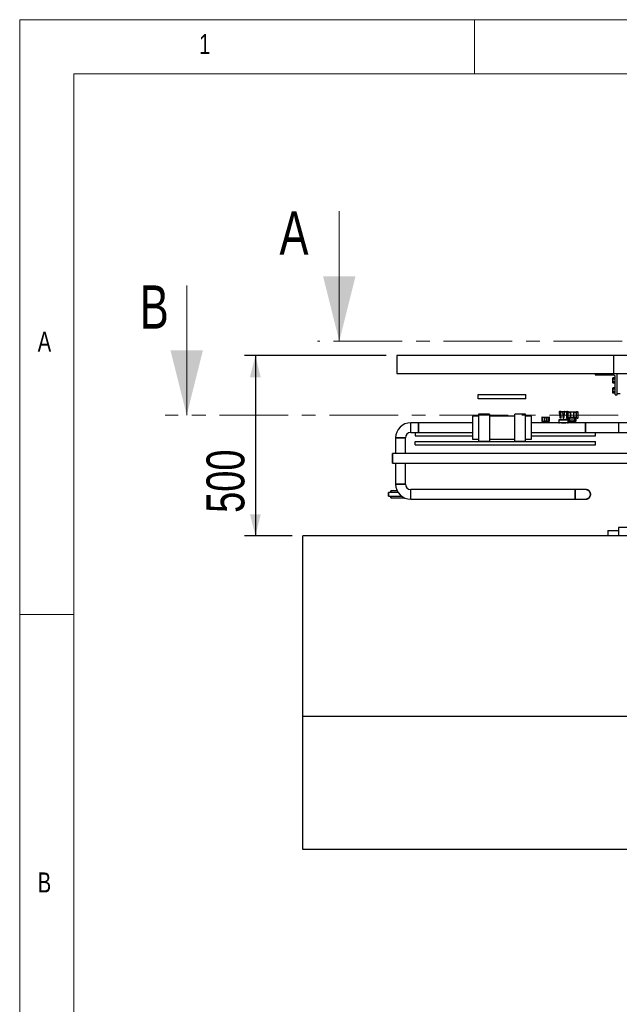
# Model space of a CAD drawing. Header units: millimetres. Extents: x 5 to 589, y 5 to 415.
# Tile 11 of 96: x 5 to 60, y 324 to 415. Entities that reach past the tile are written whole.
import ezdxf

# ---------------------------------------------------------------- set-up
doc = ezdxf.new("R2010")
doc.units = ezdxf.units.MM
doc.linetypes.add('CENTER', pattern=[10.16, 6.35, -1.27, 1.27, -1.27])
doc.layers.add('COTES', color=1, linetype='Continuous')
doc.layers.add('NOTES', color=6, linetype='Continuous')
doc.layers.add('TRAIT-FORT', color=4, linetype='Continuous', lineweight=25)
doc.styles.add('SLDTEXTSTYLE0', font='TXT', dxfattribs={"width": 0.75})
doc.dimstyles.new('SLDDIMSTYLE2', dxfattribs={"dimtxt": 3.5, "dimasz": 2, "dimexe": 0, "dimexo": 0.0625, "dimgap": 0.875, "dimtad": 1, "dimlfac": 30, "dimrnd": 1e-09, "dimzin": 12, "dimdsep": 46, "dimtxsty": 'SLDTEXTSTYLE0', "dimsah": 1, "dimcen": 0.09, "dimadec": 0, "dimazin": 3, "dimtfac": 1, "dimtofl": 0, "dimtmove": 0, "dimatfit": 3, "dimfxl": 0, "dimfrac": 2, "dimtolj": 1, "dimtzin": 12, "dimarcsym": 0})

# ---------------------------------------------------------------- blocks, each defined once
blk = doc.blocks.new('_D_6')
at = {"layer": 'COTES', "color": 1}
for p, q in [((38.852, 383.954), (25.768, 383.954)), ((26.768, 383.954), (26.768, 367.288)), ((30.161, 367.288), (25.768, 367.288))]:
    blk.add_line(p, q, dxfattribs=at)
for points in [[(26.768, 383.954), (26.268, 381.954), (27.268, 381.954)], [(26.768, 367.288), (27.268, 369.288), (26.268, 369.288)]]:
    blk.add_solid(points, dxfattribs=at)
at = {"layer": 'COTES', "color": 1, "insert": (22.256, 369.41), "char_height": 3.5, "attachment_point": 1, "rotation": 90, "style": 'SLDTEXTSTYLE0'}
blk.add_mtext('500', dxfattribs=at)

msp = doc.modelspace()

# ---------------------------------------------------------------- linework, layer by layer
at = {"color": 7, "linetype": 'Continuous', "lineweight": 18}
for p, q in [((589, 415), (5, 415)), ((5, 415), (5, 5)), ((47, 410), (47, 415)), ((584, 410), (10, 410)), ((10, 410), (10, 10)), ((34.52359, 397.2878), (34.52359, 385.2878)), ((20.42773, 390.43945), (20.42773, 378.43945)), ((10, 360), (5, 360))]:
    msp.add_line(p, q, dxfattribs=at)
at = {"color": 7, "linetype": 'CENTER', "lineweight": 18}
for p, q in [((223.22309, 385.2878), (32.52359, 385.2878)), ((233.0004, 378.43945), (18.42773, 378.43945))]:
    msp.add_line(p, q, dxfattribs=at)
at = {"color": 7, "linetype": 'Continuous', "lineweight": 18}
for points in [[(34.52359, 385.2878), (36.02359, 391.2878), (33.02359, 391.2878)], [(20.42773, 378.43945), (21.92773, 384.43945), (18.92773, 384.43945)]]:
    msp.add_solid(points, dxfattribs=at)
at = {"layer": 'TRAIT-FORT', "color": 4, "linetype": 'Continuous', "lineweight": 25}
for p, q in [((39.85194, 383.95447), (39.85194, 382.2878)), ((59.85193, 383.95447), (39.85194, 383.95447)), ((59.85193, 383.95447), (59.85193, 382.2878)), ((79.85194, 383.95447), (59.85193, 383.95447)), ((39.85194, 382.2878), (59.85193, 382.2878)), ((58.1514, 382.22114), (58.1514, 382.2878)), ((59.85193, 382.2878), (79.85194, 382.2878)), ((60.1514, 382.2878), (60.1514, 380.2878)), ((59.88474, 382.15447), (58.21807, 382.15447)), ((59.81034, 381.90465), (59.78474, 381.8603)), ((59.78474, 381.65447), (59.78474, 381.8603)), ((59.78474, 381.44864), (59.78474, 381.65447)), ((59.78474, 381.44864), (59.81034, 381.40429)), ((59.96807, 381.90465), (59.81034, 381.90465)), ((59.96807, 381.77956), (59.81034, 381.77956)), ((59.96807, 381.52938), (59.81034, 381.52938)), ((59.96807, 381.40429), (59.81034, 381.40429)), ((60.01807, 381.92114), (59.96807, 381.92114)), ((59.96807, 381.92114), (59.96807, 381.3878)), ((59.96807, 381.3878), (60.01807, 381.3878)), ((60.01807, 380.35447), (60.01807, 382.02114)), ((59.81034, 380.97132), (59.78474, 380.92697)), ((59.78474, 380.72114), (59.78474, 380.92697)), ((59.78474, 380.5153), (59.78474, 380.72114)), ((59.78474, 380.5153), (59.81034, 380.47095)), ((59.96807, 380.97132), (59.81034, 380.97132)), ((59.96807, 380.84623), (59.81034, 380.84623)), ((59.96807, 380.59604), (59.81034, 380.59604)), ((59.96807, 380.47095), (59.81034, 380.47095)), ((60.01807, 380.9878), (59.96807, 380.9878)), ((59.96807, 380.9878), (59.96807, 380.45447)), ((47.36061, 380.35447), (51.76061, 380.35447)), ((47.36061, 379.95447), (47.36061, 380.35447)), ((51.76061, 379.95447), (47.36061, 379.95447)), ((51.76061, 379.95447), (51.76061, 380.35447)), ((59.96807, 380.45447), (60.01807, 380.45447)), ((60.1514, 380.2878), (60.08474, 380.2878)), ((60.48473, 380.40447), (60.1514, 380.40447)), ((54.84823, 378.72509), (54.86615, 378.72509)), ((54.86615, 378.72509), (54.86575, 378.73171)), ((54.92396, 378.78504), (54.90115, 378.78504)), ((54.90115, 378.78504), (54.92396, 378.78504)), ((54.92396, 378.78504), (54.97637, 378.78504)), ((54.92396, 378.78504), (54.97591, 378.78504)), ((54.97637, 378.78504), (55.18832, 378.78504)), ((54.97685, 378.78504), (54.97683, 378.78504)), ((54.97685, 378.25294), (54.97685, 378.78504)), ((55.15501, 378.72509), (54.97685, 378.72509)), ((55.15489, 378.73171), (55.15501, 378.72509)), ((55.18832, 378.78504), (55.29314, 378.78504)), ((55.29314, 378.78504), (55.50509, 378.78504)), ((55.32646, 378.72509), (55.32657, 378.73171)), ((55.50461, 378.72509), (55.32646, 378.72509)), ((55.50461, 378.78504), (55.50461, 378.25262)), ((55.50555, 378.78504), (55.5575, 378.78504)), ((55.5062, 378.70015), (55.5062, 378.22015)), ((55.5062, 378.70015), (55.53046, 378.70015)), ((55.53046, 378.22015), (55.53046, 378.70015)), ((55.58031, 378.78504), (55.5575, 378.78504)), ((55.5575, 378.78504), (55.58031, 378.78504)), ((55.56619, 378.76015), (55.59043, 378.76015)), ((55.59043, 378.76015), (55.6879, 378.76015)), ((55.64972, 378.70015), (55.92693, 378.70015)), ((55.64972, 378.70015), (55.64972, 378.22015)), ((55.6879, 378.76015), (55.94873, 378.76015)), ((55.92693, 378.2638), (55.92693, 378.70015)), ((55.94873, 378.76015), (56.14367, 378.76015)), ((56.14367, 378.76015), (56.4045, 378.76015)), ((56.16545, 378.70015), (56.16545, 378.2638)), ((56.16545, 378.70015), (56.44267, 378.70015)), ((56.40384, 378.76015), (56.50196, 378.76015)), ((56.44267, 378.22015), (56.44267, 378.70015)), ((56.50196, 378.76015), (56.52619, 378.76015)), ((56.56193, 378.70015), (56.56193, 378.22015)), ((56.56193, 378.70015), (56.58619, 378.70015)), ((56.58619, 378.22015), (56.58619, 378.70015)), ((41.84395, 377.73614), (41.12728, 377.73614)), ((41.12728, 376.83947), (41.12728, 377.73614)), ((41.12728, 377.2878), (41.12728, 377.73614)), ((41.12728, 377.2878), (41.12728, 377.73614)), ((46.84395, 377.73614), (41.84395, 377.73614)), ((41.84395, 377.2878), (41.84395, 377.73614)), ((41.84395, 377.2878), (41.84395, 377.73614)), ((41.84395, 377.73614), (41.84395, 376.83947)), ((47.39395, 378.3378), (46.84395, 378.3378)), ((46.84395, 378.3378), (46.84395, 376.2378)), ((48.39395, 378.5378), (47.39395, 378.5378)), ((47.39395, 378.5378), (47.39395, 376.0378)), ((48.39395, 378.5378), (48.39395, 376.0378)), ((50.72728, 378.3378), (48.39395, 378.3378)), ((51.72728, 378.5378), (50.72728, 378.5378)), ((50.72728, 376.0378), (50.72728, 378.5378)), ((51.72728, 376.0378), (51.72728, 378.5378)), ((52.27728, 378.3378), (51.72728, 378.3378)), ((52.27728, 376.2378), (52.27728, 378.3378)), ((57.27728, 377.73614), (52.27728, 377.73614)), ((53.23485, 378.2238), (53.34155, 378.2238)), ((53.23485, 378.2238), (53.23485, 377.9038)), ((53.23485, 377.9038), (53.34155, 377.9038)), ((53.27262, 378.2638), (53.37302, 378.2638)), ((53.27262, 377.8638), (53.37302, 377.8638)), ((53.34155, 377.9038), (53.34155, 378.2238)), ((53.37302, 378.2638), (53.48556, 378.2638)), ((53.48556, 377.8638), (53.37302, 377.8638)), ((53.38452, 377.8638), (53.38452, 377.73614)), ((53.47925, 378.2238), (53.47925, 377.9038)), ((53.47925, 378.2238), (53.69266, 378.2238)), ((53.47925, 377.9038), (53.69266, 377.9038)), ((53.48556, 378.2638), (53.58596, 378.2638)), ((53.48556, 377.8638), (53.58596, 377.8638)), ((53.58596, 378.2638), (53.68635, 378.2638)), ((53.58596, 377.8638), (53.68635, 377.8638)), ((53.68635, 378.2638), (53.7989, 378.2638)), ((53.7989, 377.8638), (53.68635, 377.8638)), ((53.69266, 377.9038), (53.69266, 378.2238)), ((53.78739, 377.73614), (53.78739, 377.8638)), ((53.7989, 378.2638), (53.89929, 378.2638)), ((53.7989, 377.8638), (53.89929, 377.8638)), ((53.83036, 378.2238), (53.83036, 377.9038)), ((53.83036, 378.2238), (53.93707, 378.2238)), ((53.83036, 377.9038), (53.93707, 377.9038)), ((53.93707, 377.9038), (53.93707, 378.2238)), ((54.81891, 378.01171), (54.81891, 377.74504)), ((54.81891, 378.01171), (55.66255, 378.01171)), ((55.66062, 378.01171), (54.81891, 378.01171)), ((54.81891, 377.74504), (54.86739, 377.74504)), ((55.04437, 377.74504), (54.86739, 377.74504)), ((54.86739, 377.73614), (54.86739, 377.74504)), ((55.04437, 377.74504), (55.43709, 377.74504)), ((55.61407, 377.74504), (55.43709, 377.74504)), ((55.5062, 378.22015), (55.53046, 378.22015)), ((55.56619, 378.16015), (55.59043, 378.16015)), ((55.66062, 378.16015), (55.59043, 378.16015)), ((55.61407, 377.74504), (55.66255, 377.74504)), ((55.61407, 377.73614), (55.61407, 377.74504)), ((55.64972, 378.22015), (55.66062, 378.22015)), ((55.66062, 378.2238), (55.66062, 377.9038)), ((55.66062, 378.2238), (55.6768, 378.2238)), ((55.66062, 377.9038), (55.6768, 377.9038)), ((55.66255, 377.74504), (55.66255, 377.89153)), ((55.6768, 377.9038), (55.6768, 378.2238)), ((55.71678, 377.8638), (55.70062, 377.8638)), ((55.70908, 378.2638), (55.71678, 378.2638)), ((55.71678, 378.2638), (55.78885, 378.2638)), ((55.78885, 377.8638), (55.71678, 377.8638)), ((55.74404, 377.8638), (55.74404, 377.73614)), ((55.75631, 378.2238), (55.94112, 378.2238)), ((55.75631, 378.2238), (55.75631, 377.9038)), ((55.75631, 377.9038), (55.94112, 377.9038)), ((55.78176, 378.2638), (55.95565, 378.2638)), ((55.78176, 377.8638), (55.95565, 377.8638)), ((55.81919, 377.8638), (55.81919, 377.73614)), ((55.94112, 377.9038), (55.94112, 378.2238)), ((55.95565, 378.2638), (56.0856, 378.2638)), ((56.0856, 377.8638), (55.95565, 377.8638)), ((56.0856, 378.2638), (56.25949, 378.2638)), ((56.0856, 377.8638), (56.25949, 377.8638)), ((56.10013, 378.2238), (56.10013, 377.9038)), ((56.10013, 378.2238), (56.28494, 378.2238)), ((56.10013, 377.9038), (56.28494, 377.9038)), ((56.22206, 377.73614), (56.22206, 377.8638)), ((56.25239, 378.2638), (56.32447, 378.2638)), ((56.32447, 377.8638), (56.25239, 377.8638)), ((56.28494, 377.9038), (56.28494, 378.2238)), ((56.32447, 378.2638), (56.34062, 378.2638)), ((56.32447, 377.8638), (56.34062, 377.8638)), ((56.34835, 377.73614), (56.34835, 377.86456)), ((56.36445, 378.2238), (56.36445, 377.9038)), ((56.36445, 378.2238), (56.38062, 378.2238)), ((56.36445, 377.9038), (56.38062, 377.9038)), ((56.38062, 377.9038), (56.38062, 378.2238)), ((56.38062, 378.22015), (56.44267, 378.22015)), ((56.38062, 378.16015), (56.4045, 378.16015)), ((56.50196, 378.16015), (56.4045, 378.16015)), ((56.50196, 378.16015), (56.52619, 378.16015)), ((56.56193, 378.22015), (56.58619, 378.22015)), ((60.34849, 377.73614), (57.27728, 377.73614)), ((57.27728, 377.2878), (57.27728, 377.73614)), ((57.27728, 377.73614), (57.27728, 376.83947)), ((57.27728, 377.2878), (57.27728, 377.73614)), ((61.29832, 377.73614), (60.34849, 377.73614)), ((60.34849, 377.2878), (60.34849, 377.73614)), ((60.34849, 377.2878), (60.34849, 377.73614)), ((60.34849, 376.83947), (60.34849, 377.73614)), ((41.12728, 376.83947), (41.12728, 377.2878)), ((41.12728, 376.83947), (41.12728, 377.2878)), ((41.12728, 376.83947), (41.84395, 376.83947)), ((41.5186, 376.83947), (41.5186, 376.51981)), ((41.84395, 376.83947), (41.84395, 377.2878)), ((41.84395, 376.83947), (41.84395, 377.2878)), ((41.84395, 376.83947), (46.84395, 376.83947)), ((52.27728, 376.83947), (52.27728, 377.2878)), ((52.27728, 376.83947), (57.27728, 376.83947)), ((57.27728, 376.83947), (57.27728, 377.2878)), ((57.27728, 376.83947), (57.27728, 377.2878)), ((57.27728, 376.83947), (57.27728, 377.2878)), ((57.27728, 376.83947), (57.27728, 377.2878)), ((57.27728, 376.83947), (60.34849, 376.83947)), ((58.18527, 376.51981), (58.18527, 376.83947)), ((60.34849, 376.83947), (60.34849, 377.2878)), ((60.34849, 376.83947), (60.34849, 377.2878)), ((60.34849, 376.83947), (61.29848, 376.83947)), ((39.72894, 376.3378), (39.72894, 374.90347)), ((40.17728, 376.3378), (39.72894, 376.3378)), ((39.72894, 376.3378), (40.62561, 376.3378)), ((39.72894, 376.3378), (40.62561, 376.3378)), ((40.62561, 376.3378), (40.17728, 376.3378)), ((40.62561, 374.9033), (40.62561, 376.3378)), ((41.5186, 376.51981), (46.84395, 376.51981)), ((41.5186, 376.01981), (58.18527, 376.01981)), ((41.5186, 375.68647), (41.5186, 376.01981)), ((46.84395, 376.2378), (47.39395, 376.2378)), ((47.39395, 376.0378), (48.39395, 376.0378)), ((48.39395, 376.2378), (50.72728, 376.2378)), ((50.72728, 376.0378), (51.72728, 376.0378)), ((51.72728, 376.2378), (52.27728, 376.2378)), ((52.27728, 376.51981), (58.18527, 376.51981)), ((58.18527, 375.68647), (58.18527, 376.01981)), ((41.5186, 375.68647), (58.18527, 375.68647)), ((174.73857, 374.87788), (39.42649, 374.90353)), ((39.42633, 374.00686), (174.7384, 373.98121)), ((39.72894, 374.00681), (39.72894, 372.07204)), ((40.62561, 372.07204), (40.62561, 374.00664)), ((39.87597, 371.44789), (39.28486, 371.44789)), ((39.28486, 371.44789), (39.28486, 371.28071)), ((40.62561, 372.07204), (39.72894, 372.07204)), ((39.72894, 372.07204), (40.62561, 372.07204)), ((39.72895, 372.07204), (40.17728, 372.07204)), ((40.17728, 372.07204), (40.62561, 372.07204)), ((56.32728, 371.57037), (41.12728, 371.57037)), ((41.12728, 370.6737), (41.12728, 371.57037)), ((41.12728, 371.12204), (41.12728, 371.57037)), ((41.12728, 371.12204), (41.12728, 371.57037)), ((57.27728, 371.57037), (56.32728, 371.57037)), ((56.32728, 371.57037), (56.32728, 370.6737)), ((56.32728, 371.12204), (56.32728, 371.57037)), ((56.32728, 371.12204), (56.32728, 371.57037)), ((39.9744, 371.28071), (39.06925, 371.28071)), ((39.06925, 371.28071), (39.06925, 371.12204)), ((39.06925, 371.12204), (39.06925, 370.96337)), ((39.06925, 370.96337), (40.27511, 370.96337)), ((39.28486, 370.96337), (39.28486, 370.81289)), ((39.28486, 370.81289), (40.5191, 370.81289)), ((41.12728, 370.67371), (41.12728, 371.12204)), ((41.12728, 370.67371), (41.12728, 371.12204)), ((41.12728, 370.67371), (41.12728, 371.12204)), ((41.12728, 370.6737), (56.32728, 370.6737)), ((56.32728, 370.67371), (56.32728, 371.12204)), ((56.32728, 370.6737), (57.27728, 370.6737)), ((59.35137, 367.7878), (59.31804, 367.75447)), ((59.31804, 367.75447), (59.31804, 367.2878)), ((59.31811, 367.75447), (59.31804, 367.75447)), ((59.35144, 367.7878), (59.31811, 367.75447)), ((59.31811, 367.75447), (59.31811, 367.2878)), ((60.3181, 367.75447), (59.31811, 367.75447)), ((59.35137, 367.7878), (59.35144, 367.7878)), ((59.35144, 367.7878), (60.3181, 367.7878)), ((60.3181, 368.05447), (60.31804, 368.05447)), ((60.31804, 368.05447), (60.31804, 367.7878)), ((62.3181, 368.05447), (60.3181, 368.05447)), ((60.3181, 368.05447), (60.3181, 367.2878)), ((227.66345, 367.2878), (31.1606, 367.2878)), ((31.1606, 350.62113), (31.1606, 367.2878)), ((31.1606, 338.2878), (31.1606, 350.62113)), ((31.1606, 350.62113), (227.66345, 350.62113)), ((227.66345, 338.2878), (31.1606, 338.2878))]:
    msp.add_line(p, q, dxfattribs=at)
at = {"layer": 'TRAIT-FORT', "color": 4, "linetype": 'Continuous', "lineweight": 25, "flags": 128}
msp.add_lwpolyline([(39.42649, 374.89742), (39.42649, 374.90353), (39.42649, 374.89742), (39.42649, 374.87924), (39.42649, 374.8495), (39.42648, 374.809), (39.42647, 374.75884), (39.42646, 374.70041), (39.42645, 374.63529), (39.42644, 374.56526), (39.42642, 374.49222), (39.42641, 374.41818), (39.4264, 374.34514), (39.42638, 374.2751), (39.42637, 374.20998), (39.42636, 374.15155), (39.42634, 374.1014), (39.42633, 374.0609), (39.42633, 374.03116), (39.42633, 374.01298), (39.42633, 374.00686), (39.42633, 374.01298), (39.42633, 374.03116), (39.42633, 374.0609), (39.42633, 374.1014), (39.42634, 374.15155), (39.42636, 374.20998), (39.42637, 374.2751), (39.42638, 374.34514), (39.42639, 374.41818), (39.42641, 374.49222), (39.42642, 374.56526), (39.42644, 374.63529), (39.42645, 374.70041), (39.42646, 374.75884), (39.42647, 374.809), (39.42648, 374.8495), (39.42649, 374.87924), (39.42649, 374.89742)], dxfattribs=at)
at = {"layer": 'TRAIT-FORT', "color": 4, "linetype": 'Continuous', "lineweight": 25}
for centre, radius, start, end in [((58.21807, 382.22114), 0.06667, 180.0015213, 270.0018938), ((59.88474, 382.02113), 0.13334, 0.0015213, 89.9984787), ((60.08474, 380.35447), 0.06667, 180.0015213, 270.0018938), ((54.90115, 378.73171), 0.05334, 90.0048251, 187.1224764), ((55.56619, 378.70016), 0.05999, 89.9986809, 180.0051139), ((55.58032, 378.73172), 0.05332, 32.2218485, 90.0071224), ((56.5262, 378.70016), 0.05999, 359.9948866, 90.0089079), ((41.12728, 376.3378), 1.39834, 90.0001416, 179.9998584), ((55.5662, 378.22015), 0.06, 179.9975696, 269.9948411), ((55.70062, 378.2238), 0.04, 90.0046027, 180.0010891), ((55.70062, 377.9038), 0.04, 179.9989109, 269.9953973), ((56.34062, 378.2238), 0.04, 359.9989109, 89.9953973), ((56.34062, 377.9038), 0.04, 270.0046027, 0.0010891), ((56.52619, 378.22015), 0.06, 269.9975695, 0.0024305), ((41.12728, 376.3378), 0.50167, 90.000491, 179.999509), ((41.12729, 372.07205), 1.39834, 180.0002704, 269.9995668), ((41.12728, 372.07204), 0.50167, 180.0000372, 269.999509), ((57.27729, 371.12205), 0.44832, 359.9984413, 90.0010509), ((57.27728, 371.12204), 0.44833, 270.0005078, 89.9994922), ((57.27728, 371.12203), 0.44833, 269.9998537, 0.0006541)]:
    msp.add_arc(centre, radius, start, end, dxfattribs=at)
for points, knots in [([(59.81034, 381.77956), (59.80259, 381.74766), (59.78976, 381.69493), (59.79102, 381.61849), (59.79991, 381.56719), (59.80804, 381.53772), (59.81034, 381.52938)], [0, 0, 0, 0, 0.38638291, 0.63860311, 0.89762174, 1, 1, 1, 1]), ([(59.81034, 381.90465), (59.80481, 381.89401), (59.79395, 381.87313), (59.78728, 381.82815), (59.80135, 381.79851), (59.81034, 381.77956)], [0, 0, 0, 0, 0.27279635, 0.53507091, 1, 1, 1, 1]), ([(59.81034, 381.40429), (59.80481, 381.41493), (59.79395, 381.43581), (59.78728, 381.48079), (59.80135, 381.51043), (59.81034, 381.52938)], [0, 0, 0, 0, 0.27280416, 0.53508624, 1, 1, 1, 1]), ([(59.81034, 380.84623), (59.80259, 380.81433), (59.78976, 380.7616), (59.79102, 380.68515), (59.79991, 380.63386), (59.80804, 380.60439), (59.81034, 380.59604)], [0, 0, 0, 0, 0.38638291, 0.63860311, 0.89762174, 1, 1, 1, 1]), ([(59.81034, 380.97132), (59.80481, 380.96068), (59.79395, 380.9398), (59.78728, 380.89481), (59.80135, 380.86518), (59.81034, 380.84623)], [0, 0, 0, 0, 0.27279635, 0.53507091, 1, 1, 1, 1]), ([(59.81034, 380.47095), (59.80481, 380.4816), (59.79395, 380.50247), (59.78728, 380.54746), (59.80135, 380.5771), (59.81034, 380.59604)], [0, 0, 0, 0, 0.27280416, 0.53508624, 1, 1, 1, 1]), ([(54.86615, 378.72509), (54.86593, 378.72906), (54.86547, 378.73699), (54.86803, 378.7487), (54.8729, 378.75956), (54.88021, 378.76892), (54.88945, 378.77639), (54.9001, 378.78152), (54.91179, 378.78453), (54.91982, 378.78487), (54.92396, 378.78504)], [0, 0, 0, 0, 0.12506213, 0.24991427, 0.37449928, 0.49844953, 0.62156589, 0.74648637, 0.86936087, 1, 1, 1, 1]), ([(54.86575, 378.73171), (54.86601, 378.73579), (54.86648, 378.74316), (54.87012, 378.75395), (54.87544, 378.76321), (54.88297, 378.77145), (54.89176, 378.77769), (54.90202, 378.78212), (54.91282, 378.78464), (54.9203, 378.78491), (54.92396, 378.78504)], [0, 0, 0, 0, 0.13832616, 0.24968627, 0.38338494, 0.49819114, 0.6261711, 0.74611108, 0.87575388, 1, 1, 1, 1]), ([(54.95188, 378.72509), (54.95385, 378.70188), (54.95741, 378.65969), (54.96202, 378.59786), (54.96608, 378.53788), (54.96963, 378.4782), (54.97258, 378.419), (54.97479, 378.36438), (54.97622, 378.31398), (54.97684, 378.27381), (54.97688, 378.24251), (54.97661, 378.21875), (54.97581, 378.19046), (54.97424, 378.16407), (54.97117, 378.1431), (54.96812, 378.13531), (54.9663, 378.13337), (54.96487, 378.13288), (54.96339, 378.1334), (54.96125, 378.13539), (54.95681, 378.14332), (54.94904, 378.16818), (54.94023, 378.20866), (54.93105, 378.25859), (54.92275, 378.3087), (54.91451, 378.36188), (54.90554, 378.42315), (54.89558, 378.49494), (54.88579, 378.56848), (54.87581, 378.64659), (54.86964, 378.69673), (54.86615, 378.72509)], [0, 0, 0, 0, 0.05833785, 0.10604734, 0.15528807, 0.20892305, 0.25577431, 0.30375356, 0.34583916, 0.38204352, 0.40438357, 0.4242171, 0.44154842, 0.47527636, 0.49039341, 0.49451227, 0.4958617, 0.49693637, 0.49808383, 0.49958664, 0.50416284, 0.52054216, 0.56469104, 0.60785796, 0.6476837, 0.69191995, 0.74264131, 0.80276193, 0.87346557, 0.9284328, 1, 1, 1, 1]), ([(54.97637, 378.78504), (54.97562, 378.78478), (54.97351, 378.78405), (54.97011, 378.78096), (54.96568, 378.77606), (54.96095, 378.76875), (54.95653, 378.75957), (54.95325, 378.74881), (54.95138, 378.73711), (54.95172, 378.72911), (54.95188, 378.72509)], [0, 0, 0, 0, 0.03479709, 0.09778798, 0.19859084, 0.32759686, 0.47989512, 0.64755435, 0.8226662, 1, 1, 1, 1]), ([(55.17219, 378.78188), (55.17185, 378.78176), (55.16895, 378.78079), (55.16443, 378.77649), (55.15987, 378.76892), (55.15708, 378.75943), (55.15554, 378.74867), (55.15481, 378.73706), (55.15494, 378.72911), (55.15501, 378.72509)], [0, 0, 0, 0, 0.01701979, 0.14709114, 0.28448157, 0.44141544, 0.61796215, 0.80690962, 1, 1, 1, 1]), ([(55.17495, 378.78255), (55.17402, 378.78242), (55.17067, 378.78198), (55.16582, 378.77784), (55.16116, 378.77162), (55.15803, 378.76317), (55.15617, 378.7539), (55.15508, 378.74311), (55.15496, 378.7358), (55.15489, 378.73171)], [0, 0, 0, 0, 0.04796217, 0.17086043, 0.30775282, 0.44625955, 0.62629848, 0.79077798, 1, 1, 1, 1]), ([(55.15501, 378.72509), (55.15589, 378.70188), (55.15749, 378.65965), (55.16073, 378.59783), (55.16449, 378.53783), (55.169, 378.47815), (55.17431, 378.41894), (55.1801, 378.3643), (55.18644, 378.3139), (55.19241, 378.27373), (55.19787, 378.24246), (55.2026, 378.21869), (55.20918, 378.19016), (55.21696, 378.16328), (55.22711, 378.14209), (55.2344, 378.13499), (55.2381, 378.13331), (55.24075, 378.1329), (55.24341, 378.13332), (55.24719, 378.13507), (55.25465, 378.14246), (55.26635, 378.1675), (55.27704, 378.20835), (55.28669, 378.2585), (55.29433, 378.30866), (55.3011, 378.36185), (55.30761, 378.42312), (55.3139, 378.49492), (55.31904, 378.56847), (55.32341, 378.64658), (55.32536, 378.69673), (55.32646, 378.72509)], [0, 0, 0, 0, 0.05749165, 0.10456247, 0.15320014, 0.20625323, 0.25267488, 0.30031194, 0.34221116, 0.37838171, 0.40079218, 0.42077804, 0.43834994, 0.47321695, 0.49006958, 0.49562335, 0.49790583, 0.50001319, 0.50215442, 0.50448745, 0.51019626, 0.5276084, 0.57190782, 0.61464012, 0.65391489, 0.69745844, 0.74732596, 0.80638869, 0.87580803, 0.92976232, 1, 1, 1, 1]), ([(55.32657, 378.73171), (55.3265, 378.73576), (55.32637, 378.74293), (55.32533, 378.75354), (55.32356, 378.76269), (55.32053, 378.77098), (55.31635, 378.77747), (55.31225, 378.78014), (55.31042, 378.78134)], [0, 0, 0, 0, 0.22268159, 0.39494432, 0.58636903, 0.73333144, 0.88034222, 1, 1, 1, 1]), ([(55.32646, 378.72509), (55.32653, 378.72905), (55.32666, 378.73688), (55.32595, 378.74831), (55.32449, 378.759), (55.32172, 378.76828), (55.31817, 378.77537), (55.31462, 378.77811), (55.31334, 378.77909)], [0, 0, 0, 0, 0.20657479, 0.40896467, 0.59852535, 0.76767509, 0.91638061, 1, 1, 1, 1]), ([(55.53046, 378.70015), (55.53106, 378.70687), (55.53225, 378.72024), (55.54188, 378.73828), (55.55653, 378.75185), (55.56994, 378.75734), (55.58127, 378.75973), (55.58644, 378.75997), (55.59043, 378.76015)], [0, 0, 0, 0, 0.212643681, 0.422913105, 0.632436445, 0.835848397, 0.873594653, 1, 1, 1, 1]), ([(55.5575, 378.78504), (55.56466, 378.78455), (55.57541, 378.78381), (55.58891, 378.77812), (55.59781, 378.77192), (55.60414, 378.76573), (55.60652, 378.76142), (55.60722, 378.76015)], [0, 0, 0, 0, 0.36707843, 0.55085301, 0.74707347, 0.92515124, 1, 1, 1, 1]), ([(55.6879, 378.76015), (55.68477, 378.75946), (55.67722, 378.7578), (55.66734, 378.74867), (55.65804, 378.73577), (55.65112, 378.71898), (55.65019, 378.70648), (55.64972, 378.70015)], [0, 0, 0, 0, 0.12435406, 0.29968406, 0.50918543, 0.7517618, 1, 1, 1, 1]), ([(55.92693, 378.70015), (55.92699, 378.70677), (55.92709, 378.71928), (55.92853, 378.73642), (55.93174, 378.75019), (55.93949, 378.75921), (55.94588, 378.75986), (55.94873, 378.76015)], [0, 0, 0, 0, 0.28229335, 0.53403022, 0.73351533, 0.88126791, 1, 1, 1, 1]), ([(56.14367, 378.76015), (56.14716, 378.75967), (56.15432, 378.75867), (56.1612, 378.74834), (56.16404, 378.73493), (56.1653, 378.71842), (56.1654, 378.70641), (56.16545, 378.70015)], [0, 0, 0, 0, 0.14429665, 0.29591746, 0.48695873, 0.73255096, 1, 1, 1, 1]), ([(56.44267, 378.70015), (56.44215, 378.70684), (56.44111, 378.71991), (56.43351, 378.7374), (56.42362, 378.7503), (56.41367, 378.7585), (56.40696, 378.75971), (56.4045, 378.76015)], [0, 0, 0, 0, 0.26233268, 0.51276003, 0.73465076, 0.9026246, 1, 1, 1, 1]), ([(56.50196, 378.76015), (56.50594, 378.75995), (56.51616, 378.75944), (56.53194, 378.75394), (56.54696, 378.74241), (56.55749, 378.72624), (56.56157, 378.71135), (56.56186, 378.70245), (56.56193, 378.70015)], [0, 0, 0, 0, 0.12635735, 0.32418327, 0.51968002, 0.71733188, 0.92703075, 1, 1, 1, 1]), ([(53.27262, 378.2638), (53.26897, 378.26343), (53.26133, 378.26265), (53.25085, 378.25681), (53.24213, 378.24798), (53.23603, 378.2366), (53.23524, 378.22805), (53.23485, 378.2238)], [0, 0, 0, 0, 0.18011611, 0.37740673, 0.57805512, 0.790624, 1, 1, 1, 1]), ([(53.23485, 377.9038), (53.23529, 377.89931), (53.23617, 377.89035), (53.24291, 377.87846), (53.25237, 377.86965), (53.26278, 377.86462), (53.26969, 377.86404), (53.27262, 377.8638)], [0, 0, 0, 0, 0.2214365, 0.44201808, 0.65842779, 0.85514645, 1, 1, 1, 1]), ([(53.34155, 378.2238), (53.34179, 378.22824), (53.34227, 378.23684), (53.34637, 378.24877), (53.35362, 378.25815), (53.36328, 378.26316), (53.36996, 378.2636), (53.37302, 378.2638)], [0, 0, 0, 0, 0.23248295, 0.45044865, 0.65112686, 0.84023244, 1, 1, 1, 1]), ([(53.37302, 377.8638), (53.36926, 377.8641), (53.36193, 377.8647), (53.35237, 377.8707), (53.34589, 377.87999), (53.34219, 377.89137), (53.34177, 377.8996), (53.34155, 377.9038)], [0, 0, 0, 0, 0.195323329, 0.381728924, 0.56871198, 0.779957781, 1, 1, 1, 1]), ([(53.48556, 378.2638), (53.48568, 378.2632), (53.48617, 378.26069), (53.48368, 378.25542), (53.48191, 378.24693), (53.47966, 378.23605), (53.47939, 378.22799), (53.47925, 378.2238)], [0, 0, 0, 0, 0.04487572, 0.18664383, 0.40596315, 0.69173808, 1, 1, 1, 1]), ([(53.47925, 377.9038), (53.4794, 377.89939), (53.47968, 377.89099), (53.48221, 377.87967), (53.48379, 377.87129), (53.48645, 377.86621), (53.48571, 377.86419), (53.48556, 377.8638)], [0, 0, 0, 0, 0.32523225, 0.61812906, 0.84457629, 0.96968212, 1, 1, 1, 1]), ([(53.68635, 377.8638), (53.6862, 377.86403), (53.6853, 377.86545), (53.68771, 377.86987), (53.68898, 377.87689), (53.69157, 377.88718), (53.69255, 377.89647), (53.69264, 377.90227), (53.69266, 377.9038)], [0, 0, 0, 0, 0.01953578, 0.12122327, 0.31253594, 0.57304092, 0.88747391, 1, 1, 1, 1]), ([(53.69266, 378.2238), (53.69249, 378.22822), (53.69217, 378.23663), (53.68993, 378.2479), (53.6876, 378.2564), (53.68625, 378.26105), (53.68589, 378.26323), (53.68617, 378.26358), (53.68635, 378.2638)], [0, 0, 0, 0, 0.32484988, 0.61744968, 0.84363967, 0.96855646, 0.98046461, 1, 1, 1, 1]), ([(53.7989, 378.2638), (53.80265, 378.2635), (53.80999, 378.26291), (53.81955, 378.25691), (53.82602, 378.24761), (53.82971, 378.23623), (53.83014, 378.228), (53.83036, 378.2238)], [0, 0, 0, 0, 0.195198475, 0.381734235, 0.568729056, 0.779943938, 1, 1, 1, 1]), ([(53.83036, 377.9038), (53.83012, 377.89936), (53.82965, 377.89076), (53.82554, 377.87884), (53.81829, 377.86946), (53.80863, 377.86444), (53.80196, 377.864), (53.7989, 377.8638)], [0, 0, 0, 0, 0.232489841, 0.450522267, 0.651218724, 0.840217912, 1, 1, 1, 1]), ([(53.93707, 378.2238), (53.93663, 378.22829), (53.93575, 378.23726), (53.92899, 378.24914), (53.91955, 378.25796), (53.90913, 378.26299), (53.90222, 378.26356), (53.89929, 378.2638)], [0, 0, 0, 0, 0.2214151, 0.44203814, 0.65833079, 0.85503045, 1, 1, 1, 1]), ([(53.89929, 377.8638), (53.90294, 377.86417), (53.91058, 377.86495), (53.92105, 377.8708), (53.92978, 377.87963), (53.93587, 377.89101), (53.93667, 377.89956), (53.93707, 377.9038)], [0, 0, 0, 0, 0.180112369, 0.377398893, 0.578043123, 0.790607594, 1, 1, 1, 1]), ([(54.96659, 378.13384), (54.96685, 378.13408), (54.96837, 378.13547), (54.9711, 378.1437), (54.97501, 378.16821), (54.97655, 378.2067), (54.9767, 378.23857), (54.97677, 378.25327)], [0, 0, 0, 0, 0.00870802, 0.05097331, 0.20655363, 0.63393629, 1, 1, 1, 1]), ([(55.50461, 378.25262), (55.50463, 378.24523), (55.50467, 378.23122), (55.50503, 378.21135), (55.50562, 378.19379), (55.50643, 378.17853), (55.50754, 378.16395), (55.50912, 378.15098), (55.51105, 378.14118), (55.51312, 378.13601), (55.51454, 378.1338), (55.51649, 378.13277), (55.5184, 378.13358), (55.51995, 378.13527), (55.52239, 378.13906), (55.52538, 378.14626), (55.52912, 378.15768), (55.53142, 378.1666), (55.53273, 378.17165)], [0, 0, 0, 0, 0.13452822, 0.25511325, 0.36173129, 0.45443658, 0.53327028, 0.62785901, 0.69244135, 0.71396193, 0.72905679, 0.73970204, 0.75062892, 0.76365704, 0.78135278, 0.83232839, 0.90508784, 1, 1, 1, 1]), ([(55.59043, 378.16015), (55.58645, 378.16035), (55.57623, 378.16086), (55.56045, 378.16636), (55.54543, 378.17789), (55.53489, 378.19406), (55.53083, 378.20896), (55.53054, 378.21786), (55.53046, 378.22015)], [0, 0, 0, 0, 0.12634912, 0.32416216, 0.51964618, 0.71733153, 0.9270355, 1, 1, 1, 1]), ([(55.64972, 378.22015), (55.65033, 378.21352), (55.65153, 378.20057), (55.65617, 378.18739), (55.66036, 378.18205), (55.66062, 378.18172)], [0, 0, 0, 0, 0.495688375, 0.968788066, 1, 1, 1, 1]), ([(55.6768, 378.2238), (55.6772, 378.22828), (55.67799, 378.23719), (55.68441, 378.24922), (55.69418, 378.25827), (55.70312, 378.26193), (55.71067, 378.26352), (55.71412, 378.26368), (55.71678, 378.2638)], [0, 0, 0, 0, 0.21269659, 0.42295855, 0.63252407, 0.83583854, 0.87362801, 1, 1, 1, 1]), ([(55.71678, 377.8638), (55.71412, 377.86393), (55.70731, 377.86428), (55.6968, 377.86795), (55.68678, 377.87563), (55.67976, 377.88641), (55.67704, 377.89634), (55.67685, 377.90227), (55.6768, 377.9038)], [0, 0, 0, 0, 0.12631551, 0.32414551, 0.51962667, 0.71729894, 0.92701518, 1, 1, 1, 1]), ([(55.78176, 378.2638), (55.77967, 378.26334), (55.77464, 378.26224), (55.76805, 378.25615), (55.76185, 378.24755), (55.75725, 378.23635), (55.75662, 378.22802), (55.75631, 378.2238)], [0, 0, 0, 0, 0.124542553, 0.299805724, 0.50928751, 0.751740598, 1, 1, 1, 1]), ([(55.75631, 377.9038), (55.75666, 377.89935), (55.75734, 377.89063), (55.76242, 377.87898), (55.769, 377.87037), (55.77564, 377.8649), (55.78012, 377.8641), (55.78176, 377.8638)], [0, 0, 0, 0, 0.26232954, 0.51273457, 0.73452705, 0.90253236, 1, 1, 1, 1]), ([(55.94112, 378.2238), (55.94115, 378.22821), (55.94122, 378.23655), (55.94218, 378.24798), (55.94432, 378.25716), (55.94948, 378.26317), (55.95375, 378.26361), (55.95565, 378.2638)], [0, 0, 0, 0, 0.28229466, 0.53396298, 0.73341163, 0.88111786, 1, 1, 1, 1]), ([(55.95565, 377.8638), (55.95332, 377.86412), (55.94854, 377.86479), (55.94396, 377.87168), (55.94205, 377.88062), (55.94122, 377.89163), (55.94115, 377.89963), (55.94112, 377.9038)], [0, 0, 0, 0, 0.14439234, 0.29592126, 0.48703386, 0.73253423, 1, 1, 1, 1]), ([(56.0856, 378.2638), (56.08793, 378.26348), (56.0927, 378.26282), (56.0973, 378.25593), (56.09919, 378.24699), (56.10003, 378.23598), (56.10009, 378.22798), (56.10013, 378.2238)], [0, 0, 0, 0, 0.1442432, 0.29589215, 0.48697941, 0.73250421, 1, 1, 1, 1]), ([(56.10013, 377.9038), (56.10009, 377.89939), (56.10002, 377.89105), (56.09907, 377.87962), (56.09693, 377.87044), (56.09176, 377.86443), (56.0875, 377.864), (56.0856, 377.8638)], [0, 0, 0, 0, 0.282315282, 0.53398201, 0.73344267, 0.881276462, 1, 1, 1, 1]), ([(56.28494, 378.2238), (56.28459, 378.22826), (56.2839, 378.23697), (56.27884, 378.24863), (56.27224, 378.25723), (56.26561, 378.2627), (56.26113, 378.26351), (56.25949, 378.2638)], [0, 0, 0, 0, 0.262369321, 0.512731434, 0.734635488, 0.902525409, 1, 1, 1, 1]), ([(56.25949, 377.8638), (56.26158, 377.86426), (56.2666, 377.86537), (56.27319, 377.87146), (56.27939, 377.88006), (56.28401, 377.89125), (56.28463, 377.89959), (56.28494, 377.9038)], [0, 0, 0, 0, 0.12440423, 0.29968347, 0.50918447, 0.75171783, 1, 1, 1, 1]), ([(56.32447, 378.2638), (56.32712, 378.26367), (56.33393, 378.26333), (56.34445, 378.25966), (56.35447, 378.25198), (56.36148, 378.24119), (56.3642, 378.23127), (56.3644, 378.22533), (56.36445, 378.2238)], [0, 0, 0, 0, 0.12631083, 0.3241335, 0.51970733, 0.71730276, 0.92701122, 1, 1, 1, 1]), ([(56.36445, 377.9038), (56.36405, 377.89932), (56.36326, 377.89041), (56.35684, 377.87839), (56.34707, 377.86934), (56.33812, 377.86568), (56.33057, 377.86408), (56.32712, 377.86392), (56.32447, 377.8638)], [0, 0, 0, 0, 0.21267182, 0.4229093, 0.63245042, 0.83585765, 0.87364272, 1, 1, 1, 1]), ([(56.4045, 378.16015), (56.40762, 378.16084), (56.41517, 378.16251), (56.42505, 378.17163), (56.43435, 378.18454), (56.44127, 378.20132), (56.4422, 378.21383), (56.44267, 378.22015)], [0, 0, 0, 0, 0.1243484, 0.29967042, 0.50920447, 0.75172144, 1, 1, 1, 1]), ([(56.56193, 378.22015), (56.56133, 378.21343), (56.56014, 378.20006), (56.55051, 378.18203), (56.53586, 378.16845), (56.52245, 378.16297), (56.51112, 378.16057), (56.50595, 378.16033), (56.50196, 378.16015)], [0, 0, 0, 0, 0.21267641, 0.4229371, 0.63245173, 0.83585522, 0.87359991, 1, 1, 1, 1]), ([(39.4264, 374.4552), (39.42639, 374.42801), (39.42638, 374.37301), (39.42636, 374.29117), (39.42636, 374.21289), (39.42634, 374.1422), (39.42634, 374.0867), (39.42633, 374.04163), (39.42633, 374.02368), (39.42633, 374.00286), (39.42633, 374.02368), (39.42634, 374.04163), (39.42634, 374.0867), (39.42635, 374.1422), (39.42637, 374.21289), (39.42638, 374.29117), (39.4264, 374.37301), (39.42641, 374.42801), (39.42641, 374.4552)], [0, 0, 0, 0, 0.09098, 0.18404726, 0.27360472, 0.35355456, 0.41849912, 0.46489315, 0.49165093, 0.5, 0.50834906, 0.53510684, 0.58150088, 0.64644544, 0.72639528, 0.81595274, 0.90902, 1, 1, 1, 1]), ([(39.42641, 374.4552), (39.42642, 374.48239), (39.42643, 374.53739), (39.42644, 374.61922), (39.42646, 374.69751), (39.42647, 374.76819), (39.42648, 374.8237), (39.42649, 374.86877), (39.42649, 374.88671), (39.42649, 374.90753), (39.42649, 374.88671), (39.42648, 374.86877), (39.42648, 374.8237), (39.42646, 374.76819), (39.42645, 374.69751), (39.42643, 374.61922), (39.42641, 374.53739), (39.4264, 374.48239), (39.4264, 374.4552)], [0, 0, 0, 0, 0.090979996, 0.184047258, 0.273604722, 0.353550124, 0.418494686, 0.464893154, 0.491650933, 0.499999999, 0.508349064, 0.535106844, 0.581505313, 0.646449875, 0.726395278, 0.815952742, 0.909020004, 1, 1, 1, 1]), ([(39.28486, 371.30413), (39.28486, 371.29224), (39.28486, 371.26847), (39.28486, 371.32096), (39.28486, 371.34988), (39.28486, 371.39172), (39.28486, 371.42322), (39.28486, 371.43598), (39.28486, 371.45072), (39.28486, 371.43598), (39.28486, 371.42327), (39.28486, 371.39136), (39.28486, 371.35203), (39.28486, 371.32116), (39.28486, 371.30413)], [0, 0, 0, 0, 0.07004492, 0.14008984, 0.29192118, 0.41526632, 0.50337509, 0.55419152, 0.57004492, 0.58589832, 0.63671476, 0.72482352, 0.84816866, 1, 1, 1, 1]), ([(57.72561, 371.12204), (57.72416, 371.14938), (57.72116, 371.20571), (57.69622, 371.28927), (57.65486, 371.36961), (57.59655, 371.44138), (57.52482, 371.49934), (57.44524, 371.54169), (57.3883, 371.55561), (57.36073, 371.56235)], [0, 0, 0, 0, 0.13230106, 0.27251775, 0.41856386, 0.56771969, 0.71686649, 0.86292125, 1, 1, 1, 1]), ([(57.38777, 371.55458), (57.40615, 371.54993), (57.45383, 371.53788), (57.52475, 371.49913), (57.59657, 371.44143), (57.65485, 371.36959), (57.69622, 371.28928), (57.72116, 371.20571), (57.72416, 371.14938), (57.72561, 371.12204)], [0, 0, 0, 0, 0.09599915, 0.24900689, 0.40525386, 0.56151029, 0.71450897, 0.86140071, 1, 1, 1, 1]), ([(39.06925, 371.18044), (39.06925, 371.15031), (39.06925, 371.09004), (39.06925, 371.17426), (39.06925, 371.20733), (39.06925, 371.2324), (39.06925, 371.25384), (39.06925, 371.2661), (39.06925, 371.287), (39.06925, 371.26609), (39.06925, 371.25386), (39.06925, 371.23227), (39.06925, 371.20796), (39.06925, 371.18996), (39.06925, 371.18044)], [0, 0, 0, 0, 0.18404708, 0.36809416, 0.45765089, 0.53760331, 0.60254195, 0.64893564, 0.68404708, 0.71915853, 0.76555222, 0.83049086, 0.91044328, 1, 1, 1, 1]), ([(39.06925, 371.06363), (39.06925, 371.09377), (39.06925, 371.15404), (39.06925, 371.06982), (39.06925, 371.03675), (39.06925, 371.01168), (39.06925, 370.99024), (39.06925, 370.97798), (39.06925, 370.95708), (39.06925, 370.97798), (39.06925, 370.99022), (39.06925, 371.0118), (39.06925, 371.03612), (39.06925, 371.05412), (39.06925, 371.06363)], [0, 0, 0, 0, 0.18404708, 0.36809416, 0.45765089, 0.53759078, 0.60254195, 0.64893564, 0.68404708, 0.71915853, 0.76555222, 0.83050338, 0.91044328, 1, 1, 1, 1]), ([(39.28486, 370.95665), (39.28486, 370.96003), (39.28486, 370.96679), (39.28486, 370.93378), (39.28486, 370.91154), (39.28486, 370.86894), (39.28486, 370.83757), (39.28486, 370.8248), (39.28486, 370.81006), (39.28486, 370.8248), (39.28486, 370.83751), (39.28486, 370.86942), (39.28486, 370.90875), (39.28486, 370.93962), (39.28486, 370.95665)], [0, 0, 0, 0, 0.02232638, 0.04465276, 0.21333509, 0.35036969, 0.4482572, 0.50471349, 0.52232638, 0.53993927, 0.59639556, 0.69428307, 0.83131767, 1, 1, 1, 1]), ([(56.32728, 371.04046), (56.32728, 371.08222), (56.32728, 371.16573), (56.32728, 371.02782), (56.32728, 370.96114), (56.32728, 370.879), (56.32728, 370.80919), (56.32728, 370.75352), (56.32728, 370.70847), (56.32728, 370.69053), (56.32728, 370.6697), (56.32728, 370.69053), (56.32728, 370.70847), (56.32728, 370.75354), (56.32728, 370.80904), (56.32728, 370.87973), (56.32728, 370.95802), (56.32728, 371.01263), (56.32728, 371.04046)], [0, 0, 0, 0, 0.09098, 0.18195999, 0.27502725, 0.36458472, 0.44453012, 0.50947468, 0.55587315, 0.58263093, 0.59098, 0.59932906, 0.62608684, 0.67248531, 0.73742987, 0.81737527, 0.90693274, 1, 1, 1, 1]), ([(57.32396, 370.67799), (57.33563, 370.67878), (57.37622, 370.68155), (57.44445, 370.70352), (57.52488, 370.74435), (57.59654, 370.80281), (57.65487, 370.87444), (57.69622, 370.95481), (57.72116, 371.03837), (57.72416, 371.09469), (57.72561, 371.12204)], [0, 0, 0, 0, 0.05341291, 0.18572532, 0.3235495, 0.46428862, 0.60503156, 0.74284478, 0.87516302, 1, 1, 1, 1]), ([(57.72561, 371.12204), (57.72416, 371.0947), (57.72116, 371.03837), (57.69622, 370.95481), (57.65486, 370.87447), (57.59655, 370.8027), (57.52482, 370.74475), (57.44524, 370.70238), (57.3883, 370.68847), (57.36073, 370.68173)], [0, 0, 0, 0, 0.13229497, 0.27251814, 0.41856458, 0.56771576, 0.7168629, 0.86292094, 1, 1, 1, 1])]:
    msp.add_open_spline(points, degree=3, knots=knots, dxfattribs=at)

# ---------------------------------------------------------------- texts
at = {"color": 7, "linetype": 'Continuous', "char_height": 4, "attachment_point": 1, "style": 'SLDTEXTSTYLE0'}
for s, insert in [('A', (29.00173, 397.2878)), ('B', (16.097, 390.43945))]:
    msp.add_mtext(s, dxfattribs=dict(at, insert=insert))
at = {"layer": 'NOTES', "color": 211, "char_height": 1.85208, "attachment_point": 1, "style": 'SLDTEXTSTYLE0'}
for s, insert in [('1', (21.58334, 413.66802)), ('A', (6.66667, 386.16802)), ('B', (6.66667, 336.16802))]:
    msp.add_mtext(s, dxfattribs=dict(at, insert=insert))

# ---------------------------------------------------------------- dimensions: what is measured, and where the dimension line sits
at = {"layer": 'COTES', "color": 1}
dim = msp.add_linear_dim(base=(26.76751, 367.2878), p1=(39.85194, 383.95447), p2=(31.1606, 367.2878), angle=90, dimstyle='SLDDIMSTYLE2', dxfattribs=at)
dim.commit()
dim.dimension.update_dxf_attribs({"geometry": '_D_6', "text_midpoint": (26.76751, 373.28958), "dimtype": 160})

doc.saveas('drawing.dxf')
